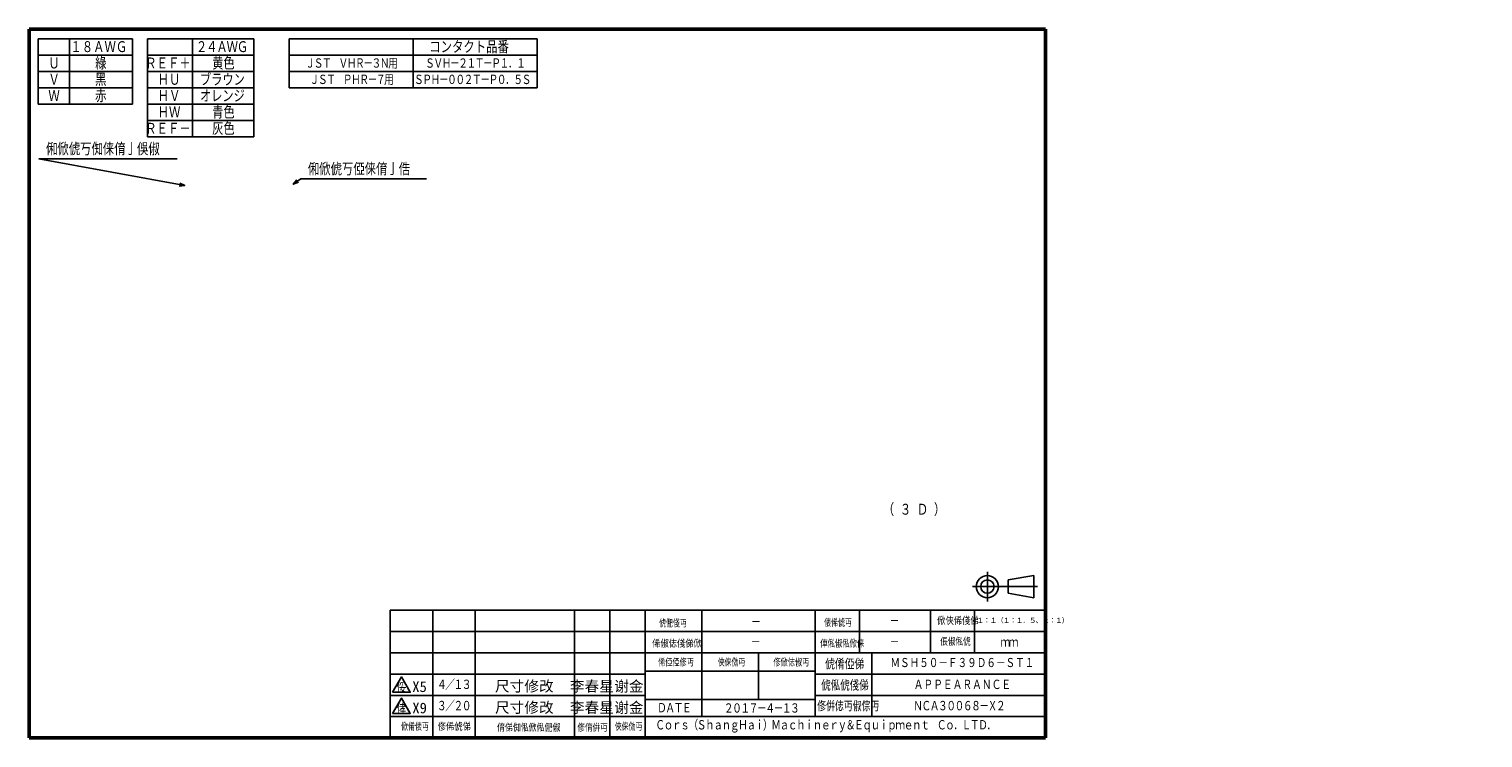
# Model space of a CAD drawing. Header units: millimetres. Extents: x -114 to 706, y -390 to 103.
# Tile 1 of 15: x -106 to 304, y -390 to -190. Entities that reach past the tile are written whole.
import ezdxf
from ezdxf.enums import TextEntityAlignment as Align

# ---------------------------------------------------------------- set-up
doc = ezdxf.new("R2010")
doc.units = ezdxf.units.MM
doc.header["$LTSCALE"] = 0.165354
for name, color, linetype in [('NoLayerName_001', 7, 'Continuous'), ('NoLayerName_002', 7, 'Continuous'), ('NoLayerName_003', 7, 'Continuous')]:
    doc.layers.add(name, color=color, linetype=linetype)
doc.styles.get("Standard").update_dxf_attribs({"font": 'txt', "bigfont": 'extfont2'})

# ---------------------------------------------------------------- blocks, each defined once
blk = doc.blocks.new('SX_DeltaSymbol')
at = {"color": 0, "linetype": 'ByBlock', "lineweight": -2}
blk.add_lwpolyline([(-0.5, -0.289), (0, 0.577), (0.5, -0.289)], close=True, dxfattribs=at)
blk.add_attdef('僨儖僞暥帤', text='', height=0.4).set_placement((0, 0), align=Align.MIDDLE)
blk = doc.blocks.new('DIM_0001')
at = {"color": 7, "linetype": 'Continuous', "lineweight": 25}
for points in [[(0, 0), (2.15, 1.49), (37.65, 1.49)], [(1.46, 0.53), (0, 0), (1, 1.19)]]:
    blk.add_lwpolyline(points, dxfattribs=at)
at = {"color": 7, "linetype": 'Continuous', "lineweight": 25, "width": 0.833333}
blk.add_text('俰俽\\M+1FA76丂俹俫俼\\M+198AB俈', height=3.5, dxfattribs=at).set_placement((4.15, 2.49))
blk = doc.blocks.new('DIM_0002')
at = {"color": 7, "linetype": 'Continuous', "lineweight": 25}
for points in [[(41.14, 0.12), (0, 7.67), (39, 7.67)], [(39.73, 0.79), (41.14, 0.12), (39.59, 0)]]:
    blk.add_lwpolyline(points, dxfattribs=at)
at = {"color": 7, "linetype": 'Continuous', "lineweight": 25, "width": 0.833333}
blk.add_text('俰俽\\M+1FA76丂倁俫俼\\M+198AB俁\\M+198E6', height=3.5, dxfattribs=at).set_placement((2, 8.67))
blk = doc.blocks.new('ETC_0001')
at = {"color": 7, "linetype": 'Continuous', "lineweight": 25}
for p, q in [((4.17, 8.33), (4.17, 0)), ((0, 4.17), (18.35, 4.17)), ((10.01, 6.04), (17.31, 7.29)), ((10.01, 6.04), (10.01, 2.29)), ((17.31, 7.29), (17.31, 1.04)), ((10.01, 2.29), (17.31, 1.04))]:
    blk.add_line(p, q, dxfattribs=at)
for radius in [3.13, 1.88]:
    blk.add_circle((4.17, 4.17), radius, dxfattribs=at)
blk = doc.blocks.new('ETC_0002')
at = {"color": 7, "linetype": 'Continuous', "lineweight": 25, "width": 0.714286}
blk.add_text('俢倂俧丏\\M+198E6倧丏', height=2.5, dxfattribs=at).set_placement((0, 0))
blk = doc.blocks.new('ETC_0003')
at = {"color": 7, "linetype": 'Continuous', "lineweight": 25, "width": 0.777778}
blk.add_text('\\M+1FA76俬\\M+1FA76俴\\M+198DD', height=3, dxfattribs=at).set_placement((0, 0))
blk = doc.blocks.new('ETC_0004')
at = {"color": 7, "linetype": 'Continuous', "lineweight": 25, "width": 0.833333}
blk.add_text('\\M+1FA76倄俹\\M+198DD', height=3, dxfattribs=at).set_placement((0, 0))
blk = doc.blocks.new('ETC_0005')
at = {"color": 7, "linetype": 'Continuous', "lineweight": 25, "width": 0.722222}
blk.add_text('俢俽俧\\M+198E6丏', height=2, dxfattribs=at).set_placement((0, 0))
blk = doc.blocks.new('ETC_0006')
at = {"color": 7, "linetype": 'Continuous', "lineweight": 25, "width": 0.694444}
blk.add_text('俠俫俲丏', height=2, dxfattribs=at).set_placement((0, 0))
blk = doc.blocks.new('ETC_0007')
at = {"color": 7, "linetype": 'Continuous', "lineweight": 25, "width": 0.722222}
blk.add_text('俙俹俹俢丏', height=2, dxfattribs=at).set_placement((0, 0))
blk = doc.blocks.new('ETC_0008')
at = {"color": 7, "linetype": 'Continuous', "lineweight": 25, "width": 0.694444}
blk.add_text('俽倄\\M+19555丏', height=2, dxfattribs=at).set_placement((0, 0))
blk = doc.blocks.new('ETC_0009')
at = {"color": 7, "linetype": 'Continuous', "lineweight": 25, "width": 0.833333}
blk.add_text('俢俙\\M+1FA76\\M+198DD', height=2, dxfattribs=at).set_placement((0, 0))
blk = doc.blocks.new('ETC_0010')
at = {"color": 7, "linetype": 'Continuous', "lineweight": 25, "width": 0.798611}
blk.add_text('俼\\M+198DD倁俬俽俬俷\\M+198E6', height=2, dxfattribs=at).set_placement((0, 0))
blk = doc.blocks.new('ETC_0011')
at = {"color": 7, "linetype": 'Continuous', "lineweight": 25, "width": 0.763889}
blk.add_text('俢俼倂丏', height=2, dxfattribs=at).set_placement((0, 0))
blk = doc.blocks.new('ETC_0012')
at = {"color": 7, "linetype": 'Continuous', "lineweight": 25, "width": 0.694444}
blk.add_text('俠俫俲丏', height=2, dxfattribs=at).set_placement((0, 0))
blk = doc.blocks.new('ETC_0013')
at = {"color": 7, "linetype": 'Continuous', "lineweight": 25, "width": 0.694444}
blk.add_text('\\M+1FA76俷俴丏', height=2, dxfattribs=at).set_placement((0, 0))
blk = doc.blocks.new('ETC_0014')
at = {"color": 7, "linetype": 'Continuous', "lineweight": 25, "width": 0.833333}
blk.add_text('俙\\M+198E6俧俴\\M+198DD俽', height=2, dxfattribs=at).set_placement((0, 0))
blk = doc.blocks.new('ETC_0015')
at = {"color": 7, "linetype": 'Continuous', "lineweight": 25, "width": 0.694444}
blk.add_text('\\M+19555俙\\M+1FA76丏', height=2, dxfattribs=at).set_placement((0, 0))
blk = doc.blocks.new('ETC_0016')
at = {"color": 7, "linetype": 'Continuous', "lineweight": 25, "width": 0.740741}
blk.add_text('\\M+198DE俬\\M+198E6俬俽俫', height=2, dxfattribs=at).set_placement((0, 0))
blk = doc.blocks.new('ETC_0017')
at = {"color": 7, "linetype": 'Continuous', "lineweight": 25, "width": 0.833333}
blk.add_text('俽俠俙俴\\M+198DD', height=2, dxfattribs=at).set_placement((0, 0))
blk = doc.blocks.new('ETC_0018')
at = {"color": 7, "linetype": 'Continuous', "lineweight": 25, "width": 0.763889}
blk.add_text('倀\\M+198E6俬\\M+1FA76', height=2, dxfattribs=at).set_placement((0, 0))

msp = doc.modelspace()

# ---------------------------------------------------------------- linework, layer by layer
at = {"layer": 'NoLayerName_001', "color": 7, "linetype": 'Continuous', "lineweight": 50}
for p, q in [((-106.0882, -389.6763), (-106.0882, -189.6763)), ((-106.0882, -189.6763), (180.9118, -189.6763)), ((180.9118, -389.6763), (-106.0882, -389.6763))]:
    msp.add_line(p, q, dxfattribs=at)
at = {"layer": 'NoLayerName_001', "color": 7, "linetype": 'Continuous', "lineweight": 25}
for p, q in [((-103.495, -192.4499), (-103.495, -210.8819)), ((-76.857, -192.4499), (-103.495, -192.4499)), ((-94.6836, -192.4499), (-94.6836, -210.8819)), ((-76.857, -192.4499), (-76.857, -210.8819)), ((-72.6685, -192.4499), (-72.6685, -220.0979)), ((-72.6685, -192.4499), (-42.6605, -192.4499)), ((-59.9396, -192.4499), (-59.9396, -220.0979)), ((-42.6605, -192.4499), (-42.6605, -220.0979)), ((-32.6605, -192.4499), (-32.6605, -206.2739)), ((-32.6605, -192.4499), (37.3395, -192.4499)), ((2.3395, -192.4499), (2.3395, -206.2739)), ((37.3395, -192.4499), (37.3395, -206.2739)), ((-76.857, -197.0579), (-103.495, -197.0579)), ((-72.6685, -197.0579), (-42.6605, -197.0579)), ((-32.6605, -197.0579), (37.3395, -197.0579)), ((-76.857, -201.6659), (-103.495, -201.6659)), ((-72.6685, -201.6659), (-42.6605, -201.6659)), ((-32.6605, -201.6659), (37.3395, -201.6659)), ((-76.857, -206.2739), (-103.495, -206.2739)), ((-72.6685, -206.2739), (-42.6605, -206.2739)), ((-32.6605, -206.2739), (37.3395, -206.2739)), ((-76.857, -210.8819), (-103.495, -210.8819)), ((-72.6685, -210.8819), (-42.6605, -210.8819)), ((-72.6685, -215.4899), (-42.6605, -215.4899)), ((-72.6685, -220.0979), (-42.6605, -220.0979)), ((-4.0882, -353.6763), (180.9118, -353.6763)), ((-4.0882, -353.6763), (-4.0882, -389.6763))]:
    msp.add_line(p, q, dxfattribs=at)
at = {"layer": 'NoLayerName_002', "color": 7, "linetype": 'Continuous', "lineweight": 50}
msp.add_line((180.9118, -189.6763), (180.9118, -389.6763), dxfattribs=at)
at = {"layer": 'NoLayerName_003', "color": 7, "linetype": 'Continuous', "lineweight": 25}
for p, q in [((-4.0882, -353.6763), (180.9118, -353.6763)), ((7.9118, -353.6763), (7.9118, -389.6763)), ((19.9118, -353.6763), (19.9118, -389.6763)), ((47.9118, -353.6763), (47.9118, -389.6763)), ((57.9118, -353.6763), (57.9118, -389.6763)), ((67.9118, -353.6763), (67.9118, -389.6763)), ((83.9118, -353.6763), (83.9118, -383.8293)), ((115.9118, -353.6763), (115.9118, -383.6763)), ((128.4118, -353.6763), (128.4118, -365.6763)), ((148.4118, -353.6763), (148.4118, -365.6763)), ((160.9118, -353.6763), (160.9118, -365.6763)), ((-4.0882, -359.6763), (180.9118, -359.6763)), ((-4.0882, -365.6763), (180.9118, -365.6763)), ((99.9118, -365.8293), (99.9118, -378.8293)), ((131.9118, -365.6763), (131.9118, -383.6763)), ((-4.0882, -371.6763), (67.9118, -371.6763)), ((67.9118, -370.8293), (115.9118, -370.8293)), ((115.9118, -371.6763), (180.9118, -371.6763)), ((-4.0882, -377.6763), (67.9118, -377.6763)), ((115.9118, -377.6763), (180.9118, -377.6763)), ((67.9118, -378.8293), (115.9118, -378.8293)), ((-4.0882, -383.6763), (67.9118, -383.6763)), ((68.0133, -383.6763), (180.9118, -383.6763))]:
    msp.add_line(p, q, dxfattribs=at)

# ---------------------------------------------------------------- block references
at = {"color": 0}
for name, p in [('ETC_0001', (160.3262, -351.1486)), ('ETC_0013', (71.8138, -358.4612)), ('ETC_0015', (118.4202, -358.3022)), ('ETC_0017', (150.3628, -357.7452)), ('ETC_0014', (69.8628, -364.1827)), ('ETC_0016', (117.3054, -364.1827)), ('ETC_0018', (151.199, -363.6258)), ('ETC_0007', (71.5348, -369.4999)), ('ETC_0006', (88.3707, -369.4999)), ('ETC_0005', (104.092, -369.4999)), ('ETC_0004', (118.698, -370.3467)), ('ETC_0003', (117.5836, -376.3467)), ('ETC_0002', (116.4691, -382.1251)), ('ETC_0008', (-1.0226, -387.6253)), ('ETC_0009', (9.3053, -387.6253)), ('ETC_0010', (26.0429, -387.9038)), ('ETC_0011', (48.7478, -387.9037)), ('ETC_0012', (59.3051, -387.6253))]:
    msp.add_blockref(name, p, dxfattribs=at)
at = {"layer": 'NoLayerName_001', "color": 7, "linetype": 'Continuous', "lineweight": 25}
for name, p in [('DIM_0002', (-103.2908, -233.9563)), ('DIM_0001', (-31.5102, -233.4431))]:
    msp.add_blockref(name, p, dxfattribs=at)
ref = msp.add_blockref('SX_DeltaSymbol', (-0.9496, -375.334), dxfattribs=dict(at, xscale=5, yscale=5, zscale=5))
ref.add_attrib('僨儖僞暥帤', '俀', dxfattribs={"layer": '0', "color": 7, "linetype": 'Continuous', "lineweight": 25, "height": 2.5}).set_placement((-0.9496, -375.334), align=Align.MIDDLE)
ref = msp.add_blockref('SX_DeltaSymbol', (-0.9496, -381.334), dxfattribs=dict(at, xscale=5, yscale=5, zscale=5))
ref.add_attrib('僨儖僞暥帤', '侾', dxfattribs={"layer": '0', "color": 7, "linetype": 'Continuous', "lineweight": 25, "height": 2.5}).set_placement((-0.9496, -381.334), align=Align.MIDDLE)

# ---------------------------------------------------------------- texts
at = {"layer": 'NoLayerName_001', "color": 7, "lineweight": 25}
for s, insert, char_height, attachment_point in [('\\A1;\\W0.8333;\\M+18250\\M+18257\\M+18260\\M+18276\\M+18266', (-94.4176, -194.7539), 3.5, 4), ('\\A1;\\W0.8333;\\T0.9000;\\M+18251\\M+18253\\M+18260\\M+18276\\M+18266', (-58.9735, -194.7539), 3.5, 4), ('\\A1;\\W0.8333;\\M+18352\\M+18393\\M+1835E\\M+1834E\\M+18367\\M+19569\\M+194D4', (6.9243, -194.7539), 3.5, 4), ('\\A1;\\W0.8333;\\M+18274', (-100.637, -199.3619), 3.5, 4), ('\\A1;\\W0.8333;\\M+1FB8D', (-87.4174, -199.3619), 3.5, 4), ('\\A1;\\W0.8333;\\M+18271\\M+18264\\M+18265\\M+1817B', (-73.2835, -199.3619), 3.5, 4), ('\\A1;\\W0.8204;\\M+189A9\\M+19046', (-54.374, -199.3619), 3.5, 4), ('\\A1;\\W0.8333;\\T0.8000;\\M+18269\\M+18272\\M+18273\\M+18140\\M+18275\\M+18267\\M+18271\\M+1817C\\M+18252\\M+1826D\\M+19770', (-28.0651, -199.3619), 3, 4), ('\\A1;\\W0.8333;\\T0.8000;\\M+18272\\M+18275\\M+18267\\M+1817C\\M+18251\\M+18250\\M+18273\\M+1817C\\M+1826F\\M+18250\\M+18144\\M+18250', (5.7349, -199.3619), 3, 4), ('\\A1;\\W0.8333;\\M+18275', (-100.637, -203.9699), 3.5, 4), ('\\A1;\\W0.8468;\\M+1FC4B', (-87.4778, -203.9699), 3.5, 4), ('\\A1;\\W0.8333;\\M+18267\\M+18274', (-69.7835, -203.9699), 3.5, 4), ('\\A1;\\W0.8204;\\M+18375\\M+18389\\M+18345\\M+18393', (-57.8138, -203.9699), 3.5, 4), ('\\A1;\\W0.8333;\\T0.8000;\\M+18269\\M+18272\\M+18273\\M+18140\\M+1826F\\M+18267\\M+18271\\M+1817C\\M+18256\\M+19770', (-26.8651, -203.9699), 3, 4), ('\\A1;\\W0.8333;\\T0.8000;\\M+18272\\M+1826F\\M+18267\\M+1817C\\M+1824F\\M+1824F\\M+18251\\M+18273\\M+1817C\\M+1826F\\M+1824F\\M+18144\\M+18254\\M+18272', (2.603, -203.9699), 3, 4), ('\\A1;\\W0.8333;\\M+18276', (-100.637, -208.5779), 3.5, 4), ('\\A1;\\W0.8468;\\M+190D4', (-87.4719, -208.5779), 3.5, 4), ('\\A1;\\W0.8333;\\M+18267\\M+18275', (-69.7835, -208.5779), 3.5, 4), ('\\A1;\\W0.8204;\\M+18349\\M+1838C\\M+18393\\M+18357', (-57.8197, -208.5779), 3.5, 4), ('\\A1;\\W0.8333;\\M+18267\\M+18276', (-69.7835, -213.1859), 3.5, 4), ('\\A1;\\W0.8204;\\M+190C2\\M+19046', (-54.3681, -213.1859), 3.5, 4), ('\\A1;\\W0.8333;\\M+18271\\M+18264\\M+18265\\M+1817C', (-73.2835, -217.7939), 3.5, 4), ('\\A1;\\W0.8204;\\M+18A44\\M+19046', (-54.3693, -217.7939), 3.5, 4), ('\\A1;\\W0.8333;\\T1.5000;\\M+18169\\M+18252\\M+18263\\M+1816A', (134.9756, -325.3135), 3.5, 4), ('\\A1;\\W0.8333;\\M+1826C\\M+18272\\M+18267\\M+18254\\M+1824F\\M+1817C\\M+18265\\M+18252\\M+18258\\M+18263\\M+18255\\M+1817C\\M+18272\\M+18273\\M+18250', (157.4409, -368.6763), 2.5, 5), ('\\A1;\\W0.8333;\\T0.8000;\\M+18253\\M+1815E\\M+18250\\M+18252', (13.7557, -374.6763), 3, 5), ('\\A1;\\W0.8333;\\M+18260\\M+1826F\\M+1826F\\M+18264\\M+18260\\M+18271\\M+18260\\M+1826D\\M+18262\\M+18264', (157.4409, -374.6763), 3, 5), ('\\A1;\\W0.8333;\\T0.8000;\\M+18252\\M+1815E\\M+18251\\M+1824F', (13.7557, -380.6763), 3, 5), ('\\A1;\\W0.8333;\\T0.8000;\\M+18251\\M+1824F\\M+18250\\M+18256\\M+1817C\\M+18253\\M+1817C\\M+18250\\M+18252', (100.6148, -381.3425), 3, 5), ('\\A1;\\W0.8333;\\T0.8000;\\M+1826D\\M+18262\\M+18260\\M+18252\\M+1824F\\M+1824F\\M+18255\\M+18257\\M+1817C\\M+18277\\M+18251', (156.4118, -380.6763), 3, 5), ('\\A1;\\W0.8333;\\T0.8000;\\M+18262\\M+1828F\\M+18292\\M+18293\\M+18169\\M+18272\\M+18288\\M+18281\\M+1828E\\M+18287\\M+18267\\M+18281\\M+18289\\M+1816A\\M+1826C\\M+18281\\M+18283\\M+18288\\M+18289\\M+1828E\\M+18285\\M+18292\\M+18299\\M+18195\\M+18264\\M+18291\\M+18295\\M+18289\\M+18290\\M+1828D\\M+18285\\M+1828E\\M+18294\\M+18140\\M+18262\\M+1828F\\M+18144\\M+1826B\\M+18273\\M+18263\\M+18144', (70.7489, -388.1901), 3, 7)]:
    msp.add_mtext(s, dxfattribs=dict(at, insert=insert, char_height=char_height, attachment_point=attachment_point))
at = {"layer": 'NoLayerName_003', "color": 7, "lineweight": 25}
for s, insert, char_height, attachment_point in [('\\A1;\\W0.8333;\\T0.8000;\\M+1817C', (97.8051, -356.9564), 3, 4), ('\\A1;\\W0.8333;\\T0.8000;\\M+1817C', (136.9118, -356.6763), 3, 4), ('\\A1;\\W1.1111;\\T0.7500;\\M+18250\\M+18146\\M+18250\\M+18169\\M+18250\\M+18146\\M+18250\\M+18144\\M+18254\\M+18141\\M+18251\\M+18146\\M+18250\\M+1816A', (161.4205, -356.6763), 1.4, 4), ('\\A1;\\W0.8333;\\T0.8000;\\M+1817C', (97.7102, -362.6763), 3, 4), ('\\A1;\\W0.8333;\\T0.8000;\\M+1817C', (136.9118, -362.6763), 3, 4), ('\\A1;\\W0.8333;\\T0.8000;\\M+1828D\\M+1828D', (168.2118, -362.6763), 3, 4), ('\\A1;\\W0.8333;\\T0.8000;\\M+18263\\M+18260\\M+18273\\M+18264', (75.9118, -381.2528), 3, 5)]:
    msp.add_mtext(s, dxfattribs=dict(at, insert=insert, char_height=char_height, attachment_point=attachment_point))
at = {"layer": 'NoLayerName_003', "color": 7, "lineweight": 50, "char_height": 3, "attachment_point": 5}
for s, insert in [('\\f宋体|b0|c134|p2;\\A1;\\T1.0133;尺寸修改', (33.7752, -375.2528)), ('\\f宋体|b0|c134|p2;\\A1;\\T1.0132;李春星', (52.8619, -375.2528)), ('\\f宋体|b0|c134|p2;\\A1;\\T1.0132;谢金', (63.2955, -375.2528)), ('\\f宋体|b0|c134|p2;\\A1;\\T1.0133;X5', (4.1834, -375.2528)), ('\\f宋体|b0|c134|p2;\\A1;\\T1.0131;X9', (4.2059, -381.2528)), ('\\f宋体|b0|c134|p2;\\A1;\\T1.0133;尺寸修改', (33.7752, -381.2528)), ('\\f宋体|b0|c134|p2;\\A1;\\T1.0132;李春星', (52.8619, -381.2528)), ('\\f宋体|b0|c134|p2;\\A1;\\T1.0132;谢金', (63.2955, -381.2528))]:
    msp.add_mtext(s, dxfattribs=dict(at, insert=insert))

doc.saveas('drawing.dxf')
